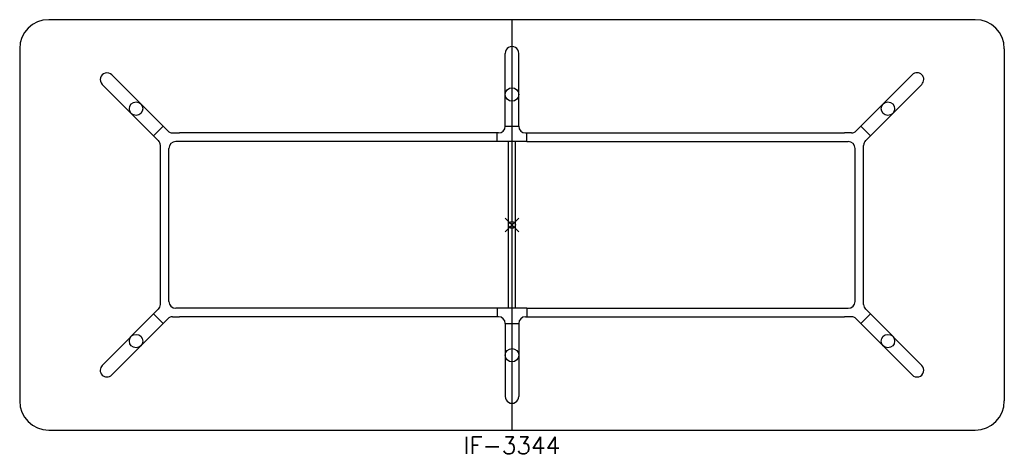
# Model space of a CAD drawing. Header units: inches. Extents: x -72 to 72, y -34 to 30.
import ezdxf
from ezdxf.enums import TextEntityAlignment as Align

# ---------------------------------------------------------------- set-up
doc = ezdxf.new("R2010")
doc.units = ezdxf.units.IN
doc.header["$MEASUREMENT"] = 0
doc.header["$PDMODE"] = 35
doc.layers.add('AFUTL-P', color=2, linetype='Continuous')
doc.layers.add('AFUTL-P-TN', color=2, linetype='Continuous')
doc.styles.get("Standard").update_dxf_attribs({"font": 'txt.shx'})

msp = doc.modelspace()

# ---------------------------------------------------------------- linework, layer by layer
at = {"layer": 'AFUTL-P'}
for p, q in [((67.75, 30), (-67.75, 30)), ((0, -30), (0, 30)), ((-72, 25.75), (-72, -25.75)), ((-0.98, 14.42), (-0.98, 25.07)), ((0.98, 14.42), (0.98, 25.07)), ((72, 25.75), (72, -25.75)), ((-58.54, 21.93), (-50.33, 13.73)), ((58.54, 21.93), (50.33, 13.73)), ((-51.73, 12.34), (-59.93, 20.54)), ((51.73, 12.34), (59.93, 20.54)), ((-52.41, 13.02), (-51.02, 14.41)), ((-0.98, 14.44), (0.98, 14.44)), ((52.41, 13.02), (51.02, 14.41)), ((-49.63, 13.44), (-48.63, 13.44)), ((-1.97, 13.44), (-48.63, 13.44)), ((-2.17, 12.19), (-2.17, 13.44)), ((1.97, 13.44), (48.63, 13.44)), ((2.17, 12.19), (2.17, 13.44)), ((49.63, 13.44), (48.63, 13.44)), ((-51.43, -11.63), (-51.43, 11.63)), ((-2.17, 12.19), (-49.18, 12.19)), ((2.17, 12.19), (-2.17, 12.19)), ((-0.5, -12.19), (-0.5, 12.19)), ((0.5, -12.19), (0.5, 12.19)), ((2.17, 12.19), (49.18, 12.19)), ((51.43, -11.63), (51.43, 11.63)), ((-50.18, -11.19), (-50.18, 11.19)), ((50.18, -11.19), (50.18, 11.19)), ((-51.73, -12.34), (-59.93, -20.54)), ((-2.17, -12.19), (-49.18, -12.19)), ((-2.17, -12.19), (-2.17, -13.44)), ((2.17, -12.19), (-2.17, -12.19)), ((2.17, -12.19), (2.17, -13.44)), ((2.17, -12.19), (49.18, -12.19)), ((51.73, -12.34), (59.93, -20.54)), ((-58.54, -21.93), (-50.33, -13.73)), ((-52.41, -13.02), (-51.02, -14.41)), ((-49.63, -13.44), (-48.63, -13.44)), ((-1.97, -13.44), (-48.63, -13.44)), ((1.97, -13.44), (48.63, -13.44)), ((49.63, -13.44), (48.63, -13.44)), ((58.54, -21.93), (50.33, -13.73)), ((52.41, -13.02), (51.02, -14.41)), ((-0.98, -14.42), (-0.98, -25.07)), ((-0.98, -14.44), (0.98, -14.44)), ((0.98, -14.42), (0.98, -25.07)), ((-67.75, -30), (67.75, -30))]:
    msp.add_line(p, q, dxfattribs=at)
for centre in [(0, 19.06), (-54.98, 16.99), (54.98, 16.99), (-54.98, -16.99), (54.98, -16.99), (0, -19.06)]:
    msp.add_circle(centre, 0.984, dxfattribs=at)
for centre, radius, start, end in [((-67.75, 25.75), 4.25, 90, 180), ((67.75, 25.75), 4.25, 360, 90), ((-1.97, 14.42), 0.984, 270, 0), ((1.97, 14.42), 0.984, 180, 270), ((-49.63, 14.44), 1, 225, 270), ((49.63, 14.44), 1, 270, 315), ((-52.43, 11.63), 1, 0, 45), ((-49.18, 11.19), 1, 90, 180), ((49.18, 11.19), 1, 0, 90), ((52.43, 11.63), 1, 135, 180), ((-49.18, -11.19), 1, 180, 270), ((49.18, -11.19), 1, 270, 360), ((-52.43, -11.63), 1, 315, 0), ((52.43, -11.63), 1, 180, 225), ((-49.63, -14.44), 1, 90, 135), ((-1.97, -14.42), 0.984, 0, 90), ((1.97, -14.42), 0.984, 90, 180), ((49.63, -14.44), 1, 45, 90), ((-67.75, -25.75), 4.25, 180, 270), ((67.75, -25.75), 4.25, 270, 0)]:
    msp.add_arc(centre, radius, start, end, dxfattribs=at)
for centre, major_axis, start_param, end_param in [((0, 25.07), (0, -1.01), 1.570796, 4.712389), ((-59.23, 21.24), (0.712, -0.712), 1.570796, 4.712389), ((59.23, 21.24), (0.712, 0.712), -1.570796, 1.570796), ((-59.23, -21.24), (-0.712, -0.712), -1.570796, 1.570796), ((59.23, -21.24), (-0.712, 0.712), 1.570796, 4.712389), ((0, -25.07), (0, -1.01), 4.712389, 7.853982)]:
    msp.add_ellipse(centre, major_axis=major_axis, ratio=0.978148, start_param=start_param, end_param=end_param, dxfattribs=at)
msp.add_point((0, 0), dxfattribs=at)

# ---------------------------------------------------------------- texts
at = {"layer": 'AFUTL-P-TN'}
msp.add_text('IF-3344', height=2.5, dxfattribs=at).set_placement((0, -33.5), align=Align.CENTER)

doc.saveas('drawing.dxf')
